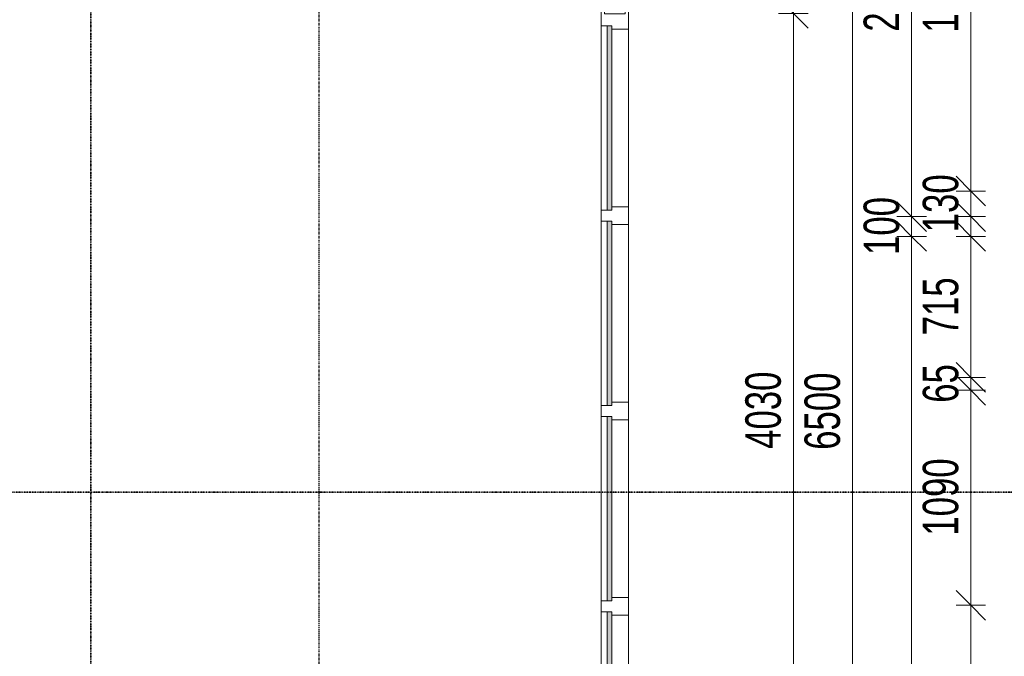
# Model space of a CAD drawing. Header units: millimetres. Extents: x -80560 to 110805, y -11020 to 52719.
# Tile 26 of 145: x 44176 to 49170, y 30661 to 33888. Entities that reach past the tile are written whole.
import ezdxf

# ---------------------------------------------------------------- set-up
doc = ezdxf.new("R2010")
doc.units = ezdxf.units.MM
doc.linetypes.add('CENTER2', pattern=[20, 8, -4, 4, -4])
doc.linetypes.add('DASHDOT2', pattern=[8, 4, -2, 0, -2])
for name, color, linetype, lineweight in [('A-ANNO-DIMS', 211, 'Continuous', 9), ('A-ANNO-DIMS-100', 211, 'Continuous', 9), ('A-DOOR', 31, 'Continuous', 18), ('A-GLAZ', 151, 'Continuous', 18), ('G-ANNO-SYMB', 111, 'Continuous', 9), ('S-GRID', 1, 'Continuous', 9)]:
    doc.layers.add(name, color=color, linetype=linetype, lineweight=lineweight)
doc.styles.add('Arial_5', font='arial.ttf', dxfattribs={"width": 0.7, "height": 180})
doc.dimstyles.new('n3o_1_8_2', dxfattribs={"dimscale": 304.8, "dimtxt": 183.646692, "dimasz": 0.492126, "dimexe": 0.246063, "dimexo": 0.0625, "dimgap": 0.032808, "dimtad": 1, "dimdec": 0, "dimdsep": 46, "dimtxsty": 'Arial_5', "dimblk1": 'OBLIQUE', "dimblk2": 'OBLIQUE', "dimsah": 1, "dimcen": 0.09, "dimdle": 0.246063, "dimazin": 0, "dimtfac": 1, "dimtdec": 4, "dimtix": 1, "dimtmove": 2, "dimatfit": 3, "dimfxl": 0.246063, "dimfxlon": 1, "dimtvp": 1, "dimtolj": 1, "dimtzin": 0, "dimarcsym": 2})
doc.dimstyles.new('n3o_1_8_3', dxfattribs={"dimscale": 304.8, "dimtxt": 183.646692, "dimasz": 0.492126, "dimexe": 0.246063, "dimexo": 0.0625, "dimgap": 0.032808, "dimtad": 1, "dimdec": 0, "dimdsep": 46, "dimtxsty": 'Arial_5', "dimblk1": 'OBLIQUE', "dimblk2": 'OBLIQUE', "dimsah": 1, "dimcen": 0.09, "dimdle": 0.246063, "dimazin": 0, "dimtfac": 1, "dimtdec": 4, "dimtix": 1, "dimtmove": 0, "dimatfit": 3, "dimfxl": 0.246063, "dimfxlon": 1, "dimtvp": 1, "dimtolj": 1, "dimtzin": 0, "dimarcsym": 2})
doc.dimstyles.new('n3o_1_8_4', dxfattribs={"dimscale": 304.8, "dimtxt": 183.646692, "dimasz": 0.492126, "dimexe": 0.246063, "dimexo": 0.0625, "dimgap": 0.032808, "dimtad": 1, "dimdec": 0, "dimdsep": 46, "dimtxsty": 'Arial_5', "dimblk1": 'OBLIQUE', "dimblk2": 'OBLIQUE', "dimsah": 1, "dimcen": 0.09, "dimdle": 0.246063, "dimazin": 0, "dimtfac": 1, "dimtdec": 4, "dimtix": 1, "dimtmove": 0, "dimatfit": 3, "dimfxl": 0.246063, "dimfxlon": 1, "dimtvp": 1, "dimtolj": 1, "dimtzin": 0, "dimarcsym": 2})

# ---------------------------------------------------------------- blocks, each defined once
blk = doc.blocks.new('32_n3o_raam_h1xb4 - 90x139_17_K_2410x4050-34071265-DO_03 derde verdieping')
at = {"layer": 'A-GLAZ'}
for p, q in [((-2025, 69.5), (-2025, 52.5)), ((-1952, 69.5), (-2025, 69.5)), ((-2025, 52.5), (-2013, 52.5)), ((-2013, 52.5), (-2013, -52.5)), ((-1952, 39.5), (-1952, 69.5)), ((-1952, 69.5), (-1018, 69.5)), ((-962, 69.5), (-1018, 69.5)), ((-1018, 69.5), (-1018, 39.5)), ((-962, 39.5), (-962, 69.5)), ((-962, 69.5), (-28, 69.5)), ((28, 69.5), (-28, 69.5)), ((-28, 69.5), (-28, 39.5)), ((28, 39.5), (28, 69.5)), ((28, 69.5), (962, 69.5)), ((1018, 69.5), (962, 69.5)), ((962, 69.5), (962, 39.5)), ((1018, 39.5), (1018, 69.5)), ((1018, 69.5), (1952, 69.5)), ((2025, 69.5), (1952, 69.5)), ((1952, 69.5), (1952, 39.5)), ((2013, -52.5), (2013, 52.5)), ((2013, 52.5), (2025, 52.5)), ((2025, 52.5), (2025, 69.5)), ((-1935, -69.5), (-1935, 15.5)), ((-1035, 15.5), (-1035, -69.5)), ((-945, -69.5), (-945, 15.5)), ((-45, 15.5), (-45, -69.5)), ((45, -69.5), (45, 15.5)), ((945, 15.5), (945, -69.5)), ((1035, -69.5), (1035, 15.5)), ((1935, 15.5), (1935, -69.5)), ((-2013, -52.5), (-2025, -52.5)), ((-2025, -52.5), (-2025, -69.5)), ((-2025, -69.5), (-1935, -69.5)), ((-1035, -69.5), (-1935, -69.5)), ((-1035, -69.5), (-945, -69.5)), ((-45, -69.5), (-945, -69.5)), ((-45, -69.5), (45, -69.5)), ((945, -69.5), (45, -69.5)), ((945, -69.5), (1035, -69.5)), ((1935, -69.5), (1035, -69.5)), ((1935, -69.5), (2025, -69.5)), ((2025, -52.5), (2013, -52.5)), ((2025, -69.5), (2025, -52.5))]:
    blk.add_line(p, q, dxfattribs=at)
blk = doc.blocks.new('30_n3o_raam_vast - 24mm-31742709-DO_03 derde verdieping')
at = {"layer": 'A-DOOR'}
blk.add_hatch(color=256, dxfattribs=at).paths.add_polyline_path([(0, 24), (-934, 24), (-934, 0), (0, 0)], flags=0)
for p, q in [((0, 24), (-934, 24)), ((-934, 24), (-934, 0)), ((-934, 0), (0, 0)), ((0, 0), (0, 24))]:
    blk.add_line(p, q, dxfattribs=at)
blk = doc.blocks.new('DIMBLOCK358-DO_03 derde verdieping')
at = {"layer": 'A-ANNO-DIMS-100'}
for p, q in [((48699.9, 32790), (48624.9, 32865)), ((48774.9, 32790), (48624.9, 32790)), ((48699.9, 22650), (48699.9, 32790)), ((48699.9, 32790), (48774.9, 32715)), ((48699.9, 32790), (48774.9, 32790)), ((48699.9, 22650), (48624.9, 22725)), ((48774.9, 22650), (48624.9, 22650)), ((48699.9, 22650), (48774.9, 22575)), ((48699.9, 22650), (48774.9, 22650))]:
    blk.add_line(p, q, dxfattribs=at)
at = {"layer": 'A-ANNO-DIMS-100', "color": 0, "insert": (48456.3, 26548.1), "char_height": 180, "width": 576.368, "attachment_point": 1, "rotation": 90, "line_spacing_factor": 0.941778, "style": 'Arial_5'}
blk.add_mtext('10140', dxfattribs=at)
blk = doc.blocks.new('_Oblique')
at = {"color": 0, "linetype": 'ByBlock', "lineweight": -2}
blk.add_line((-0.5, -0.5), (0.5, 0.5), dxfattribs=at)
blk = doc.blocks.new('DIMBLOCK359-DO_03 derde verdieping')
at = {"layer": 'A-ANNO-DIMS-100'}
for p, q in [((48699.9, 32890), (48624.9, 32965)), ((48774.9, 32890), (48624.9, 32890)), ((48699.9, 32790), (48624.9, 32865)), ((48699.9, 32790), (48699.9, 32890)), ((48699.9, 32890), (48774.9, 32815)), ((48699.9, 32890), (48774.9, 32890)), ((48774.9, 32790), (48624.9, 32790)), ((48699.9, 32790), (48774.9, 32715)), ((48699.9, 32790), (48774.9, 32790))]:
    blk.add_line(p, q, dxfattribs=at)
at = {"layer": 'A-ANNO-DIMS-100', "color": 0, "insert": (48456.3, 32695.9), "char_height": 180, "width": 345.821, "attachment_point": 1, "rotation": 90, "line_spacing_factor": 0.941778, "style": 'Arial_5'}
blk.add_mtext('100', dxfattribs=at)
blk = doc.blocks.new('DIMBLOCK360-DO_03 derde verdieping')
at = {"layer": 'A-ANNO-DIMS-100'}
for p, q in [((48699.9, 35150), (48624.9, 35225)), ((48774.9, 35150), (48624.9, 35150)), ((48699.9, 32890), (48699.9, 35150)), ((48699.9, 35150), (48774.9, 35075)), ((48699.9, 35150), (48774.9, 35150)), ((48699.9, 32890), (48624.9, 32965)), ((48774.9, 32890), (48624.9, 32890)), ((48699.9, 32890), (48774.9, 32815)), ((48699.9, 32890), (48774.9, 32890))]:
    blk.add_line(p, q, dxfattribs=at)
at = {"layer": 'A-ANNO-DIMS-100', "color": 0, "insert": (48456.3, 33827.9), "char_height": 180, "width": 461.094, "attachment_point": 1, "rotation": 90, "line_spacing_factor": 0.941778, "style": 'Arial_5'}
blk.add_mtext('2260', dxfattribs=at)
blk = doc.blocks.new('DIMBLOCK373-DO_03 derde verdieping')
at = {"layer": 'A-ANNO-DIMS-100'}
for p, q in [((48399.9, 35150), (48324.9, 35225)), ((48324.9, 35150), (48474.9, 35150)), ((48399.9, 35150), (48324.9, 35150)), ((48399.9, 28650), (48399.9, 35150)), ((48399.9, 35150), (48474.9, 35075)), ((48399.9, 28650), (48324.9, 28725)), ((48324.9, 28650), (48474.9, 28650)), ((48399.9, 28650), (48324.9, 28650)), ((48399.9, 28650), (48474.9, 28575))]:
    blk.add_line(p, q, dxfattribs=at)
at = {"layer": 'A-ANNO-DIMS-100', "color": 0, "insert": (48156.3, 31707.9), "char_height": 180, "width": 461.094, "attachment_point": 1, "rotation": 90, "line_spacing_factor": 0.941778, "style": 'Arial_5'}
blk.add_mtext('6500', dxfattribs=at)
blk = doc.blocks.new('DIMBLOCK509-DO_03 derde verdieping')
at = {"layer": 'A-ANNO-DIMS-100'}
for p, q in [((48999.9, 35010), (48924.9, 35085)), ((49074.9, 35010), (48924.9, 35010)), ((48999.9, 35010), (48999.9, 33020)), ((48999.9, 35010), (49074.9, 34935)), ((48999.9, 35010), (49074.9, 35010)), ((48999.9, 33020), (48924.9, 33095)), ((49074.9, 33020), (48924.9, 33020)), ((48999.9, 33020), (49074.9, 32945)), ((48999.9, 33020), (49074.9, 33020))]:
    blk.add_line(p, q, dxfattribs=at)
at = {"layer": 'A-ANNO-DIMS-100', "color": 0, "insert": (48756.3, 33822.9), "char_height": 180, "width": 461.094, "attachment_point": 1, "rotation": 90, "line_spacing_factor": 0.941778, "style": 'Arial_5'}
blk.add_mtext('1990', dxfattribs=at)
blk = doc.blocks.new('DIMBLOCK510-DO_03 derde verdieping')
at = {"layer": 'A-ANNO-DIMS-100'}
for p, q in [((48999.9, 33020), (48924.9, 33095)), ((49074.9, 33020), (48924.9, 33020)), ((48999.9, 33020), (48999.9, 32815)), ((48999.9, 33020), (49074.9, 32945)), ((48999.9, 33020), (49074.9, 33020)), ((48999.9, 32890), (48924.9, 32965)), ((49074.9, 32890), (48924.9, 32890)), ((48999.9, 32890), (49074.9, 32815)), ((48999.9, 32890), (49074.9, 32890))]:
    blk.add_line(p, q, dxfattribs=at)
at = {"layer": 'A-ANNO-DIMS-100', "color": 0, "insert": (48756.3, 32810.9), "char_height": 180, "width": 345.821, "attachment_point": 1, "rotation": 90, "line_spacing_factor": 0.941778, "style": 'Arial_5'}
blk.add_mtext('130', dxfattribs=at)
blk = doc.blocks.new('DIMBLOCK587-DO_03 derde verdieping')
at = {"layer": 'A-ANNO-DIMS-100'}
for p, q in [((48999.9, 32790), (48924.9, 32865)), ((48999.9, 32865), (48999.9, 32075)), ((49074.9, 32790), (48924.9, 32790)), ((48999.9, 32790), (49074.9, 32715)), ((48999.9, 32790), (49074.9, 32790)), ((48999.9, 32075), (48924.9, 32150)), ((49074.9, 32075), (48924.9, 32075)), ((48999.9, 32075), (49074.9, 32000)), ((48999.9, 32075), (49074.9, 32075))]:
    blk.add_line(p, q, dxfattribs=at)
at = {"layer": 'A-ANNO-DIMS-100', "color": 0, "insert": (48756.3, 32288.4), "char_height": 180, "width": 345.821, "attachment_point": 1, "rotation": 90, "line_spacing_factor": 0.941778, "style": 'Arial_5'}
blk.add_mtext('715', dxfattribs=at)
blk = doc.blocks.new('DIMBLOCK588-DO_03 derde verdieping')
at = {"layer": 'A-ANNO-DIMS-100'}
for p, q in [((48999.9, 32075), (48924.9, 32150)), ((48999.9, 32010), (48924.9, 32085)), ((49074.9, 32075), (48924.9, 32075)), ((48999.9, 32075), (48999.9, 32010)), ((48999.9, 32075), (49074.9, 32000)), ((48999.9, 32075), (49074.9, 32075)), ((49074.9, 32010), (48924.9, 32010)), ((48999.9, 32010), (49074.9, 31935)), ((48999.9, 32010), (49074.9, 32010))]:
    blk.add_line(p, q, dxfattribs=at)
at = {"layer": 'A-ANNO-DIMS-100', "color": 0, "insert": (48756.3, 31946.4), "char_height": 180, "width": 230.547, "attachment_point": 1, "rotation": 90, "line_spacing_factor": 0.941778, "style": 'Arial_5'}
blk.add_mtext('65', dxfattribs=at)
blk = doc.blocks.new('DIMBLOCK589-DO_03 derde verdieping')
at = {"layer": 'A-ANNO-DIMS-100'}
for p, q in [((48999.9, 32010), (48924.9, 32085)), ((49074.9, 32010), (48924.9, 32010)), ((48999.9, 32010), (48999.9, 30920)), ((48999.9, 32010), (49074.9, 31935)), ((48999.9, 32010), (49074.9, 32010)), ((48999.9, 30920), (48924.9, 30995)), ((49074.9, 30920), (48924.9, 30920)), ((48999.9, 30920), (49074.9, 30845)), ((48999.9, 30920), (49074.9, 30920))]:
    blk.add_line(p, q, dxfattribs=at)
at = {"layer": 'A-ANNO-DIMS-100', "color": 0, "insert": (48756.3, 31272.9), "char_height": 180, "width": 461.094, "attachment_point": 1, "rotation": 90, "line_spacing_factor": 0.941778, "style": 'Arial_5'}
blk.add_mtext('1090', dxfattribs=at)
blk = doc.blocks.new('DIMBLOCK590-DO_03 derde verdieping')
at = {"layer": 'A-ANNO-DIMS-100'}
for p, q in [((48999.9, 30920), (48924.9, 30995)), ((49074.9, 30920), (48924.9, 30920)), ((48999.9, 30920), (48999.9, 29455)), ((48999.9, 30920), (49074.9, 30845)), ((48999.9, 30920), (49074.9, 30920)), ((48999.9, 29455), (48924.9, 29530)), ((49074.9, 29455), (48924.9, 29455)), ((48999.9, 29455), (49074.9, 29380)), ((48999.9, 29455), (49074.9, 29455))]:
    blk.add_line(p, q, dxfattribs=at)
at = {"layer": 'A-ANNO-DIMS-100', "color": 0, "insert": (48756.3, 29995.4), "char_height": 180, "width": 461.094, "attachment_point": 1, "rotation": 90, "line_spacing_factor": 0.941778, "style": 'Arial_5'}
blk.add_mtext('1465', dxfattribs=at)
blk = doc.blocks.new('DIMBLOCK655-DO_03 derde verdieping')
at = {"layer": 'A-ANNO-DIMS-100'}
for p, q in [((48099.9, 35150), (48024.9, 35225)), ((48099.9, 35225), (48099.9, 33920)), ((48024.9, 35150), (48174.9, 35150)), ((48099.9, 35150), (48024.9, 35150)), ((48099.9, 35150), (48174.9, 35075)), ((48099.9, 33920), (48024.9, 33995)), ((48174.9, 33920), (48024.9, 33920)), ((48099.9, 33920), (48174.9, 33845)), ((48099.9, 33920), (48174.9, 33920))]:
    blk.add_line(p, q, dxfattribs=at)
at = {"layer": 'A-ANNO-DIMS-100', "color": 0, "insert": (47856.3, 34342.9), "char_height": 180, "width": 461.094, "attachment_point": 1, "rotation": 90, "line_spacing_factor": 0.941778, "style": 'Arial_5'}
blk.add_mtext('1230', dxfattribs=at)
blk = doc.blocks.new('DIMBLOCK656-DO_03 derde verdieping')
at = {"layer": 'A-ANNO-DIMS-100'}
for p, q in [((48099.9, 33920), (48024.9, 33995)), ((48174.9, 33920), (48024.9, 33920)), ((48099.9, 33920), (48099.9, 29890)), ((48099.9, 33920), (48174.9, 33845)), ((48099.9, 33920), (48174.9, 33920)), ((48099.9, 29890), (48024.9, 29965)), ((48174.9, 29890), (48024.9, 29890)), ((48099.9, 29890), (48174.9, 29815)), ((48099.9, 29890), (48174.9, 29890))]:
    blk.add_line(p, q, dxfattribs=at)
at = {"layer": 'A-ANNO-DIMS-100', "color": 0, "insert": (47856.3, 31712.9), "char_height": 180, "width": 461.094, "attachment_point": 1, "rotation": 90, "line_spacing_factor": 0.941778, "style": 'Arial_5'}
blk.add_mtext('4030', dxfattribs=at)

msp = doc.modelspace()

# ---------------------------------------------------------------- linework, layer by layer
at = {"layer": 'G-ANNO-SYMB', "linetype": 'DASHDOT2', "lineweight": 35}
for p, q in [((44537, 38972), (44537, 9115.8)), ((33830, 31493.3), (90277.4, 31493.3))]:
    msp.add_line(p, q, dxfattribs=at)
at = {"layer": 'S-GRID', "linetype": 'CENTER2', "lineweight": 25}
msp.add_line((45694.8, 4383.3), (45694.8, 52119.1), dxfattribs=at)

# ---------------------------------------------------------------- block references
at = {"layer": 'A-DOOR', "rotation": 89.9999999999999}
for p in [(47179.3, 33857), (47179.3, 32867), (47179.3, 31877), (47179.3, 30887)]:
    msp.add_blockref('30_n3o_raam_vast - 24mm-31742709-DO_03 derde verdieping', p, dxfattribs=at)
at = {"layer": 'A-GLAZ', "rotation": 89.9999999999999}
msp.add_blockref('32_n3o_raam_h1xb4 - 90x139_17_K_2410x4050-34071265-DO_03 derde verdieping', (47194.8, 31905), dxfattribs=at)

# ---------------------------------------------------------------- dimensions: what is measured, and where the dimension line sits
at = {"layer": 'A-ANNO-DIMS'}
for base, p1, p2, dimstyle, override, picture, middle in [((48099.9, 33920), (48024.9, 35150), (48174.9, 33920), 'n3o_1_8_4', {"dimpost": '<>', "dimfxl": 1239.112586}, 'DIMBLOCK655-DO_03 derde verdieping', (47998, 34535)), ((48399.9, 35150), (48324.9, 28650), (48324.9, 35150), 'n3o_1_8_3', {"dimpost": '<>', "dimfxl": 6500}, 'DIMBLOCK373-DO_03 derde verdieping', (48298, 31900)), ((48699.9, 35150), (48774.9, 32890), (48774.9, 35150), 'n3o_1_8_3', {"dimpost": '<>', "dimfxl": 2260}, 'DIMBLOCK360-DO_03 derde verdieping', (48598, 34020)), ((48999.9, 33020), (49074.9, 35010), (49074.9, 33020), 'n3o_1_8_3', {"dimpost": '<>', "dimfxl": 1990}, 'DIMBLOCK509-DO_03 derde verdieping', (48898, 34015)), ((48099.9, 29890), (48174.9, 33920), (48174.9, 29890), 'n3o_1_8_4', {"dimpost": '<>', "dimfxl": 4030}, 'DIMBLOCK656-DO_03 derde verdieping', (47998, 31905)), ((48999.9, 32890), (49074.9, 33020), (49074.9, 32890), 'n3o_1_8_3', {"dimpost": '<>', "dimfxl": 130}, 'DIMBLOCK510-DO_03 derde verdieping', (48898, 32955)), ((48699.9, 32890), (48774.9, 32790), (48774.9, 32890), 'n3o_1_8_3', {"dimpost": '<>', "dimfxl": 100}, 'DIMBLOCK359-DO_03 derde verdieping', (48598, 32840)), ((48999.9, 32075), (49074.9, 32790), (49074.9, 32075), 'n3o_1_8_3', {"dimpost": '<>', "dimfxl": 715}, 'DIMBLOCK587-DO_03 derde verdieping', (48898, 32432.5)), ((48999.9, 32010), (49074.9, 32075), (49074.9, 32010), 'n3o_1_8_3', {"dimpost": '<>', "dimfxl": 65}, 'DIMBLOCK588-DO_03 derde verdieping', (48898, 32042.5)), ((48999.9, 30920), (49074.9, 32010), (49074.9, 30920), 'n3o_1_8_3', {"dimpost": '<>', "dimfxl": 1090}, 'DIMBLOCK589-DO_03 derde verdieping', (48898, 31465)), ((48999.9, 29455), (49074.9, 30920), (49074.9, 29455), 'n3o_1_8_3', {"dimpost": '<>', "dimfxl": 1465}, 'DIMBLOCK590-DO_03 derde verdieping', (48898, 30187.5))]:
    dim = msp.add_linear_dim(base=base, p1=p1, p2=p2, angle=90, dimstyle=dimstyle, override=override, dxfattribs=at)
    dim.commit()
    dim.dimension.update_dxf_attribs({"geometry": picture, "text_midpoint": middle})
dim = msp.add_linear_dim(base=(48699.9, 32790), p1=(48774.9, 22650), p2=(48774.9, 32790), angle=90, dimstyle='n3o_1_8_2', override={"dimpost": '<>', "dimfxl": 10140}, dxfattribs=at)
dim.commit()
dim.dimension.update_dxf_attribs({"geometry": 'DIMBLOCK358-DO_03 derde verdieping', "text_midpoint": (48576.3, 26836.3), "dimtype": 160, "text_rotation": 90})

doc.saveas('drawing.dxf')
